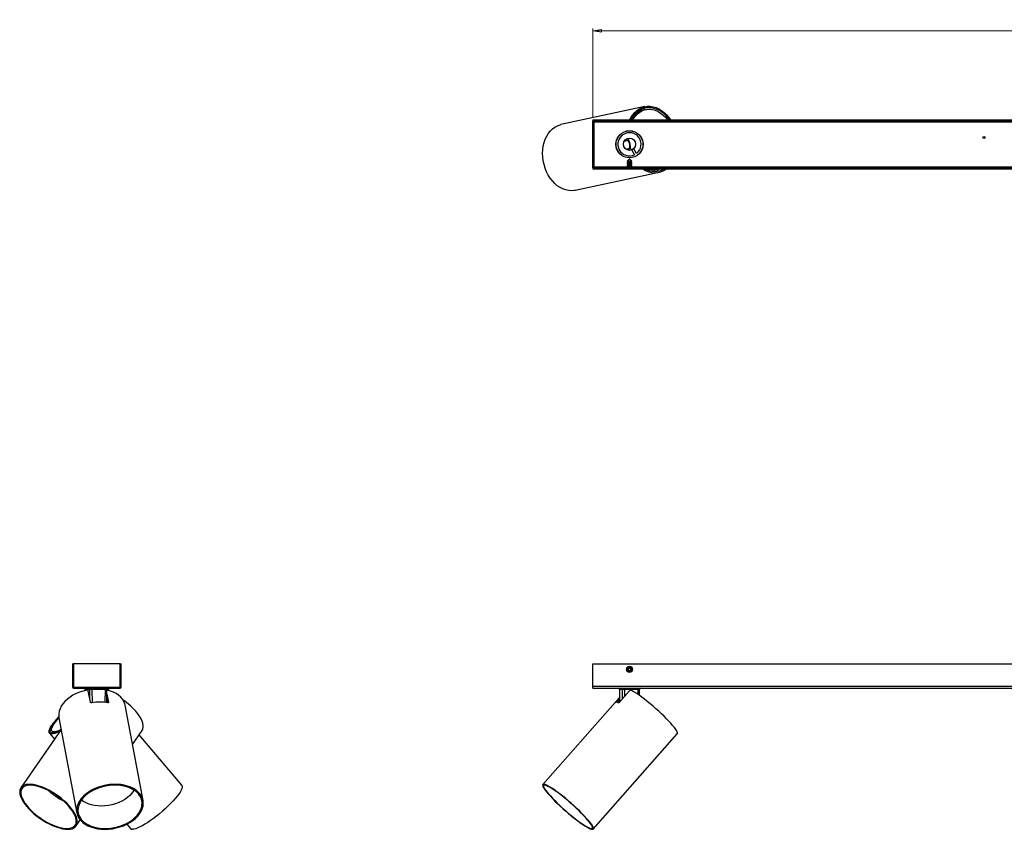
# Model space of a CAD drawing. Header units: millimetres. Extents: x 223 to 1014, y 381 to 728.
# Tile 1 of 2: x 223 to 626, y 397 to 728. Entities that reach past the tile are written whole.
import ezdxf

# ---------------------------------------------------------------- set-up
doc = ezdxf.new("R2010")
doc.units = ezdxf.units.MM
doc.linetypes.add('CENTERX2', pattern=[20.32, 12.7, -2.54, 2.54, -2.54])
doc.styles.add('SLDTEXTSTYLE0', font='TXT', dxfattribs={"width": 0.75})
doc.dimstyles.new('SLDDIMSTYLE3', dxfattribs={"dimtxt": 3.5, "dimasz": 3.556, "dimexe": 0, "dimexo": 0.0625, "dimgap": 0.875, "dimtad": 1, "dimdec": 0, "dimlfac": 2, "dimrnd": 1e-09, "dimzin": 12, "dimdsep": 46, "dimtxsty": 'SLDTEXTSTYLE0', "dimblk1": 'CLOSED', "dimblk2": 'CLOSED', "dimsah": 1, "dimcen": 0.09, "dimadec": 0, "dimazin": 3, "dimtfac": 1, "dimtdec": 0, "dimtofl": 0, "dimtmove": 0, "dimatfit": 3, "dimldrblk": 'CLOSED', "dimfxl": 0, "dimfrac": 2, "dimtolj": 1, "dimtzin": 12, "dimarcsym": 0})

# ---------------------------------------------------------------- blocks, each defined once
blk = doc.blocks.new('_Closed')
at = {"color": 0, "linetype": 'ByBlock', "lineweight": -2}
for p, q in [((-1, 0.166667), (0, 0)), ((-1, 0.166667), (-1, -0.166667)), ((0, 0), (-1, -0.166667)), ((0, 0), (-1, 0))]:
    blk.add_line(p, q, dxfattribs=at)
blk = doc.blocks.new('_D_3')
at = {"color": 7, "linetype": 'Continuous', "lineweight": 0}
for p, q in [((457.49, 688.17), (457.49, 724.59)), ((457.49, 723.59), (807.49, 723.59)), ((807.49, 688.17), (807.49, 724.59))]:
    blk.add_line(p, q, dxfattribs=at)
at = {"color": 7, "linetype": 'Continuous', "lineweight": 18, "xscale": 3.556, "yscale": 3.556, "rotation": 180.0000000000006}
blk.add_blockref('_Closed', (457.49, 723.59, 43.8), dxfattribs=at)
at = {"color": 7, "linetype": 'Continuous', "lineweight": 18, "xscale": 3.556, "yscale": 3.556}
blk.add_blockref('_Closed', (807.49, 723.59, 43.8), dxfattribs=at)
at = {"color": 7, "linetype": 'Continuous', "lineweight": 18, "insert": (629.26, 728.11), "char_height": 3.5, "attachment_point": 1, "style": 'SLDTEXTSTYLE0'}
blk.add_mtext('700', dxfattribs=at)

msp = doc.modelspace()

# ---------------------------------------------------------------- linework, layer by layer
at = {"color": 7, "linetype": 'Continuous', "lineweight": 25}
for p, q in [((478.8, 692.589), (444.448, 685.23)), ((477.079, 691.448), (477.207, 690.852)), ((479.061, 691.366), (478.407, 691.226)), ((478.65, 691.278), (478.495, 692)), ((457.487, 687.174), (457.487, 686.774)), ((457.487, 687.174), (807.487, 687.174)), ((457.987, 686.774), (457.487, 686.774)), ((457.487, 667.574), (457.487, 686.774)), ((457.487, 686.774), (807.487, 686.774)), ((457.987, 667.574), (457.987, 686.774)), ((475.635, 681.684), (475.702, 681.698)), ((476.258, 681.178), (476.317, 681.191)), ((476.699, 680.788), (476.722, 680.684)), ((467.024, 677.813), (467.002, 678.022)), ((467.7, 679.984), (467.767, 679.998)), ((470.844, 678.612), (471.826, 678.822)), ((476.791, 680.677), (476.815, 680.568)), ((467.83, 674.155), (467.765, 674.354)), ((469.338, 672.665), (469.271, 672.65)), ((472.559, 675.4), (471.577, 675.19)), ((474.242, 675.256), (473.388, 674.736)), ((473.388, 674.736), (474.519, 672.881)), ((475.373, 673.402), (474.242, 675.256)), ((477.273, 674.365), (477.206, 674.35)), ((477.626, 675.079), (477.567, 675.067)), ((477.788, 675.708), (477.81, 675.604)), ((477.825, 675.851), (477.849, 675.742)), ((471.682, 670.174), (471.487, 670.038)), ((471.487, 670.038), (471.487, 669.99)), ((472.449, 670.038), (471.487, 670.038)), ((471.487, 669.99), (471.682, 669.853)), ((472.449, 669.99), (471.487, 669.99)), ((471.682, 669.853), (471.487, 669.717)), ((471.487, 669.717), (471.487, 669.669)), ((472.449, 669.717), (471.487, 669.717)), ((471.487, 669.669), (471.682, 669.533)), ((472.449, 669.669), (471.487, 669.669)), ((471.682, 669.533), (471.487, 669.396)), ((471.487, 669.396), (471.487, 669.348)), ((472.449, 669.396), (471.487, 669.396)), ((471.487, 669.348), (471.682, 669.212)), ((472.449, 669.348), (471.487, 669.348)), ((471.682, 669.212), (471.487, 669.075)), ((471.487, 669.075), (471.487, 669.028)), ((472.449, 669.075), (471.487, 669.075)), ((471.487, 669.028), (471.682, 668.891)), ((472.449, 669.028), (471.487, 669.028)), ((471.682, 668.891), (471.487, 668.754)), ((471.487, 668.754), (471.487, 668.707)), ((472.449, 668.754), (471.487, 668.754)), ((471.487, 668.707), (471.682, 668.57)), ((472.449, 668.707), (471.487, 668.707)), ((472.487, 671.174), (471.567, 670.255)), ((471.567, 670.255), (471.682, 670.174)), ((473.406, 670.255), (471.567, 670.255)), ((472.457, 670.174), (471.682, 670.174)), ((472.457, 669.853), (471.682, 669.853)), ((472.457, 669.533), (471.682, 669.533)), ((472.457, 669.212), (471.682, 669.212)), ((472.457, 668.891), (471.682, 668.891)), ((473.487, 670.038), (472.449, 670.038)), ((473.487, 669.99), (472.449, 669.99)), ((473.487, 669.717), (472.449, 669.717)), ((473.487, 669.669), (472.449, 669.669)), ((473.487, 669.396), (472.449, 669.396)), ((473.487, 669.348), (472.449, 669.348)), ((473.487, 669.075), (472.449, 669.075)), ((473.487, 669.028), (472.449, 669.028)), ((473.487, 668.754), (472.449, 668.754)), ((473.487, 668.707), (472.449, 668.707)), ((473.292, 670.174), (472.457, 670.174)), ((473.292, 669.853), (472.457, 669.853)), ((473.292, 669.533), (472.457, 669.533)), ((473.292, 669.212), (472.457, 669.212)), ((473.292, 668.891), (472.457, 668.891)), ((473.406, 670.255), (472.487, 671.174)), ((473.292, 670.174), (473.406, 670.255)), ((473.487, 670.038), (473.292, 670.174)), ((473.292, 669.853), (473.487, 669.99)), ((473.487, 669.717), (473.292, 669.853)), ((473.292, 669.533), (473.487, 669.669)), ((473.487, 669.396), (473.292, 669.533)), ((473.292, 669.212), (473.487, 669.348)), ((473.487, 669.075), (473.292, 669.212)), ((473.292, 668.891), (473.487, 669.028)), ((473.487, 668.754), (473.292, 668.891)), ((473.292, 668.57), (473.487, 668.707)), ((473.487, 669.99), (473.487, 670.038)), ((473.487, 669.669), (473.487, 669.717)), ((473.487, 669.348), (473.487, 669.396)), ((473.487, 669.028), (473.487, 669.075)), ((473.487, 668.707), (473.487, 668.754)), ((450.208, 658.34), (484.56, 665.699)), ((457.987, 667.574), (457.487, 667.574)), ((457.487, 667.574), (457.487, 667.174)), ((457.487, 667.574), (807.487, 667.574)), ((457.487, 667.174), (807.487, 667.174)), ((471.682, 668.57), (471.487, 668.434)), ((471.487, 668.434), (471.487, 668.386)), ((472.449, 668.434), (471.487, 668.434)), ((471.487, 668.386), (471.682, 668.249)), ((472.449, 668.386), (471.487, 668.386)), ((471.682, 668.249), (471.487, 668.113)), ((471.487, 668.113), (471.487, 668.065)), ((472.449, 668.113), (471.487, 668.113)), ((471.487, 668.065), (471.682, 667.929)), ((472.449, 668.065), (471.487, 668.065)), ((471.682, 667.929), (471.487, 667.792)), ((471.487, 667.792), (471.487, 667.744)), ((472.449, 667.792), (471.487, 667.792)), ((471.487, 667.744), (471.682, 667.608)), ((472.449, 667.744), (471.487, 667.744)), ((471.682, 667.608), (471.634, 667.574)), ((472.457, 668.57), (471.682, 668.57)), ((472.457, 668.249), (471.682, 668.249)), ((472.457, 667.929), (471.682, 667.929)), ((472.457, 667.608), (471.682, 667.608)), ((473.487, 668.434), (472.449, 668.434)), ((473.487, 668.386), (472.449, 668.386)), ((473.487, 668.113), (472.449, 668.113)), ((473.487, 668.065), (472.449, 668.065)), ((473.487, 667.792), (472.449, 667.792)), ((473.487, 667.744), (472.449, 667.744)), ((473.292, 668.57), (472.457, 668.57)), ((473.292, 668.249), (472.457, 668.249)), ((473.292, 667.929), (472.457, 667.929)), ((473.292, 667.608), (472.457, 667.608)), ((473.487, 668.434), (473.292, 668.57)), ((473.292, 668.249), (473.487, 668.386)), ((473.487, 668.113), (473.292, 668.249)), ((473.292, 667.929), (473.487, 668.065)), ((473.487, 667.792), (473.292, 667.929)), ((473.292, 667.608), (473.487, 667.744)), ((473.339, 667.574), (473.292, 667.608)), ((473.487, 668.386), (473.487, 668.434)), ((473.487, 668.065), (473.487, 668.113)), ((473.487, 667.744), (473.487, 667.792)), ((482.396, 666.63), (482.523, 666.034)), ((483.644, 666.781), (484.298, 666.921)), ((484.041, 666.111), (483.886, 666.833)), ((244.592, 464.552), (244.992, 464.552)), ((244.592, 464.552), (244.592, 455.352)), ((244.992, 464.552), (244.992, 455.452)), ((264.192, 464.552), (244.992, 464.552)), ((244.992, 464.552), (244.992, 455.352)), ((264.192, 455.452), (264.192, 464.552)), ((264.192, 455.352), (264.192, 464.552)), ((264.192, 464.552), (264.592, 464.552)), ((264.592, 455.352), (264.592, 464.552)), ((457.487, 464.552), (807.487, 464.552)), ((457.487, 455.352), (457.487, 464.552)), ((472.18, 462.791), (471.91, 462.281)), ((472.217, 461.792), (471.91, 462.281)), ((472.18, 462.791), (472.756, 462.813)), ((472.217, 461.792), (472.794, 461.813)), ((472.756, 462.813), (473.064, 462.324)), ((472.794, 461.813), (473.064, 462.324)), ((244.592, 455.352), (244.992, 455.352)), ((264.192, 455.352), (264.592, 455.352)), ((457.487, 454.552), (457.487, 455.352)), ((457.487, 455.352), (807.487, 455.352)), ((245.392, 454.952), (245.392, 454.552)), ((245.392, 454.952), (263.792, 454.952)), ((245.392, 454.552), (263.792, 454.552)), ((245.492, 454.952), (263.692, 454.952)), ((249.864, 454.058), (249.869, 453.652)), ((250.489, 454.057), (250.491, 453.794)), ((251.688, 454.057), (250.505, 454.057)), ((251.961, 448.882), (251.085, 453.527)), ((258.102, 454.057), (252.579, 454.057)), ((258.639, 448.641), (258.695, 454.057)), ((258.668, 451.428), (259.193, 448.645)), ((258.675, 452.165), (259.294, 448.882)), ((258.814, 453.797), (258.692, 453.808)), ((259.315, 453.67), (259.319, 454.058)), ((263.792, 454.552), (263.792, 454.952)), ((457.487, 454.552), (807.487, 454.552)), ((468.384, 454.057), (468.437, 448.883)), ((469.583, 454.057), (468.4, 454.057)), ((472.526, 453.527), (468.436, 448.882)), ((475.997, 454.057), (470.474, 454.057)), ((476.565, 451.614), (476.59, 454.057)), ((273.493, 408.581), (266.134, 447.595)), ((466.616, 448.745), (437.008, 415.119)), ((466.865, 448.882), (468.419, 450.647)), ((467.449, 448.768), (468.427, 449.878)), ((239.111, 442.498), (246.469, 403.484)), ((240.015, 437.703), (223.516, 413.856)), ((235.244, 436.145), (237.279, 433.749)), ((236.196, 436.954), (236.828, 436.211)), ((269.168, 431.508), (273.123, 437.223)), ((289.341, 414.934), (271.904, 435.462)), ((457.648, 396.946), (492, 435.96)), ((246.132, 398.209), (247.822, 400.653)), ((266.86, 398.922), (268.381, 397.131))]:
    msp.add_line(p, q, dxfattribs=at)
at = {"color": 7, "linetype": 'CENTERX2'}
for p, q in [((457.487, 686.846), (807.487, 686.846)), ((807.487, 667.503), (457.487, 667.503))]:
    msp.add_line(p, q, dxfattribs=at)
at = {"color": 8, "linetype": 'Continuous', "lineweight": 25}
for p, q in [((457.987, 686.374), (806.987, 686.374)), ((457.987, 667.974), (471.616, 667.974)), ((473.357, 667.974), (791.616, 667.974)), ((250.489, 454.057), (250.038, 454.057)), ((250.038, 454.057), (250.042, 453.694)), ((250.505, 454.057), (250.508, 453.797)), ((251.714, 450.189), (251.688, 454.057)), ((252.579, 454.057), (252.615, 448.611)), ((258.047, 448.724), (258.102, 454.057)), ((259.049, 454.057), (258.695, 454.057)), ((259.045, 453.74), (259.049, 454.057)), ((468.4, 454.057), (468.454, 448.902)), ((469.609, 450.214), (469.583, 454.057)), ((470.474, 454.057), (470.493, 451.218)), ((475.976, 452.027), (475.997, 454.057)), ((259.25, 448.693), (259.294, 448.882)), ((466.865, 448.882), (466.892, 448.858))]:
    msp.add_line(p, q, dxfattribs=at)
at = {"color": 7, "linetype": 'Continuous', "lineweight": 25, "flags": 128}
for points in [[(472.595, 687.174), (473.092, 688.14), (473.809, 689.235), (474.626, 690.202), (475.533, 691.028), (476.519, 691.701), (477.571, 692.215), (478.675, 692.561), (479.817, 692.736), (480.984, 692.737), (482.159, 692.564), (483.328, 692.22), (484.476, 691.709), (485.589, 691.037), (486.651, 690.214), (487.65, 689.249), (488.572, 688.155), (489.262, 687.174)], [(473.065, 687.174), (473.597, 688.135), (474.346, 689.192), (475.195, 690.11), (476.134, 690.877), (477.148, 691.483), (478.225, 691.92), (479.35, 692.181), (480.506, 692.263), (481.679, 692.164), (482.851, 691.887), (484.008, 691.434), (485.132, 690.813), (486.209, 690.031), (487.224, 689.1), (488.163, 688.032), (488.792, 687.174)], [(473.79, 687.174), (474.029, 687.584), (474.753, 688.613), (475.578, 689.503), (476.491, 690.244), (477.481, 690.822), (478.531, 691.231), (479.627, 691.463), (480.754, 691.516), (481.893, 691.39), (483.03, 691.085), (484.147, 690.606), (485.228, 689.96), (486.257, 689.157), (487.22, 688.208), (488.067, 687.174)], [(450.208, 658.34), (449.922, 658.284), (448.757, 658.172), (447.574, 658.238), (446.387, 658.48), (445.213, 658.895), (444.066, 659.478), (442.962, 660.222), (441.915, 661.117), (440.938, 662.151), (440.045, 663.31), (439.246, 664.58), (438.553, 665.943), (437.974, 667.383), (437.518, 668.881), (437.189, 670.416), (436.992, 671.969), (436.93, 673.519), (437.004, 675.047), (437.212, 676.533), (437.552, 677.956), (438.02, 679.299), (438.609, 680.544), (439.311, 681.675), (440.118, 682.677), (441.019, 683.537), (442.003, 684.244), (443.055, 684.788), (444.164, 685.163), (444.448, 685.23)], [(470.494, 678.684), (470.624, 678.623), (470.844, 678.612)], [(472.735, 677.228), (472.468, 678.157), (472.094, 679.001)], [(472.877, 675.347), (472.873, 676.27), (472.735, 677.228)], [(471.577, 675.19), (471.381, 675.089), (471.287, 674.981)], [(473.258, 674.796), (473.159, 675.055), (472.99, 675.268), (472.779, 675.389), (472.559, 675.4), (472.362, 675.3), (472.219, 675.103), (472.152, 674.839), (472.151, 674.697)], [(250.502, 453.797), (248.998, 453.42), (247.54, 452.936), (246.147, 452.351), (244.837, 451.673), (243.626, 450.911), (242.531, 450.073), (241.564, 449.171), (240.738, 448.217), (240.065, 447.222), (239.551, 446.199), (239.205, 445.161), (239.03, 444.122), (239.029, 443.095), (239.111, 442.498)], [(266.134, 447.595), (265.981, 448.217), (265.6, 449.171), (265.053, 450.073), (264.347, 450.911), (263.491, 451.673), (262.496, 452.351), (261.375, 452.936), (260.142, 453.42), (258.814, 453.797)], [(259.369, 454.552), (259.307, 454.543), (259.248, 454.515), (259.192, 454.469), (259.144, 454.407), (259.104, 454.332), (259.075, 454.247), (259.056, 454.154), (259.049, 454.057)], [(492, 435.96), (492.062, 436.08), (492.06, 436.37), (491.925, 436.771), (491.659, 437.277), (491.265, 437.883), (490.75, 438.581), (490.118, 439.361), (489.378, 440.214), (488.54, 441.128), (487.614, 442.093), (486.613, 443.095), (485.548, 444.122), (484.435, 445.161), (483.285, 446.199), (482.116, 447.222), (480.941, 448.217), (479.775, 449.171), (478.633, 450.073), (477.531, 450.911), (476.481, 451.673), (475.498, 452.351), (474.594, 452.936), (473.781, 453.42), (473.068, 453.797)], [(273.123, 437.223), (273.159, 437.277), (273.451, 437.883), (273.593, 438.581), (273.586, 439.361), (273.428, 440.214), (273.121, 441.128), (272.67, 442.093), (272.081, 443.095), (271.36, 444.122), (270.517, 445.161), (269.563, 446.199), (268.51, 447.222), (267.372, 448.217), (266.163, 449.171), (265.193, 449.871)], [(467.909, 448.599), (467.617, 448.713), (467.359, 448.794), (467.134, 448.843), (466.945, 448.86), (466.791, 448.843), (466.673, 448.794), (466.616, 448.745)], [(239.539, 437.015), (239.051, 436.771), (238.154, 436.37), (237.355, 436.08), (236.662, 435.904), (236.085, 435.845), (235.632, 435.904), (235.307, 436.08), (235.115, 436.37), (235.059, 436.771), (235.139, 437.277), (235.355, 437.883), (235.702, 438.581), (236.178, 439.361), (236.776, 440.214), (237.488, 441.128), (238.306, 442.093), (239.047, 442.913)], [(239.728, 437.289), (239.429, 437.138), (238.522, 436.723), (237.713, 436.423), (237.015, 436.241), (236.436, 436.18), (235.985, 436.241), (235.668, 436.423), (235.489, 436.723), (235.45, 437.138), (235.553, 437.661), (235.795, 438.286), (236.174, 439.004), (236.685, 439.805), (237.319, 440.678), (238.069, 441.611), (238.924, 442.591), (239.069, 442.75)], [(240.012, 437.7), (239.434, 437.417), (238.591, 437.06), (237.852, 436.818), (237.228, 436.697), (236.727, 436.697), (236.357, 436.818), (236.124, 437.06), (236.03, 437.417), (236.077, 437.886), (236.265, 438.459), (236.59, 439.127), (237.049, 439.882), (237.633, 440.712), (238.336, 441.605), (239.109, 442.507)], [(242.674, 396.832), (243.626, 396.892), (244.464, 397.071), (245.175, 397.367), (245.752, 397.776), (246.186, 398.292), (246.473, 398.91), (246.607, 399.62), (246.587, 400.414), (246.415, 401.281), (246.091, 402.21), (245.62, 403.189), (245.009, 404.205), (244.265, 405.245), (243.397, 406.295), (242.418, 407.342), (241.34, 408.372), (240.177, 409.371), (238.945, 410.326), (237.658, 411.226), (236.335, 412.058), (234.991, 412.811), (233.646, 413.476), (232.316, 414.044), (231.019, 414.508), (229.771, 414.861), (228.589, 415.099), (227.489, 415.218), (226.484, 415.218), (225.588, 415.099), (224.812, 414.861), (224.167, 414.508), (223.66, 414.044), (223.3, 413.476), (223.089, 412.811), (223.031, 412.058), (223.128, 411.226), (223.376, 410.326), (223.774, 409.371), (224.316, 408.372), (224.995, 407.342), (225.802, 406.295), (226.727, 405.245), (227.757, 404.205), (228.879, 403.189), (230.079, 402.21), (231.341, 401.281), (232.648, 400.414), (233.983, 399.62), (235.33, 398.91), (236.67, 398.292), (237.986, 397.776), (239.26, 397.367), (240.477, 397.071), (241.62, 396.892), (242.674, 396.832)], [(242.389, 397.166), (243.322, 397.226), (244.141, 397.405), (244.833, 397.701), (245.391, 398.109), (245.805, 398.625), (246.071, 399.24), (246.184, 399.948), (246.144, 400.738), (245.951, 401.599), (245.608, 402.521), (245.119, 403.49), (244.49, 404.493), (243.731, 405.517), (242.851, 406.548), (241.863, 407.572), (240.779, 408.575), (239.615, 409.544), (238.386, 410.466), (237.11, 411.327), (235.802, 412.117), (234.481, 412.825), (233.164, 413.44), (231.87, 413.956), (230.616, 414.364), (229.419, 414.66), (228.295, 414.839), (227.259, 414.899), (226.326, 414.839), (225.507, 414.66), (224.815, 414.364), (224.257, 413.956), (223.843, 413.44), (223.577, 412.825), (223.464, 412.117), (223.504, 411.327), (223.697, 410.466), (224.04, 409.544), (224.529, 408.575), (225.158, 407.572), (225.917, 406.548), (226.797, 405.517), (227.785, 404.493), (228.869, 403.49), (230.033, 402.521), (231.261, 401.599), (232.538, 400.738), (233.846, 399.948), (235.167, 399.24), (236.484, 398.625), (237.778, 398.109), (239.032, 397.701), (240.229, 397.405), (241.353, 397.226), (242.389, 397.166)], [(257.841, 396.832), (259.387, 396.892), (260.942, 397.071), (262.483, 397.367), (263.993, 397.776), (265.449, 398.292), (266.835, 398.91), (268.131, 399.62), (269.321, 400.414), (270.389, 401.281), (271.322, 402.21), (272.107, 403.189), (272.733, 404.205), (273.194, 405.245), (273.482, 406.295), (273.594, 407.342), (273.528, 408.372), (273.286, 409.371), (272.871, 410.326), (272.288, 411.226), (271.544, 412.058), (270.649, 412.811), (269.615, 413.476), (268.456, 414.044), (267.186, 414.508), (265.823, 414.861), (264.383, 415.099), (262.885, 415.218), (261.35, 415.218), (259.797, 415.099), (258.247, 414.861), (256.719, 414.508), (255.233, 414.044), (253.81, 413.476), (252.467, 412.811), (251.222, 412.058), (250.091, 411.226), (249.089, 410.326), (248.229, 409.371), (247.522, 408.372), (246.978, 407.342), (246.603, 406.295), (246.402, 405.245), (246.379, 404.205), (246.533, 403.189), (246.862, 402.21), (247.362, 401.281), (248.027, 400.414), (248.848, 399.62), (249.813, 398.91), (250.912, 398.292), (252.128, 397.776), (253.447, 397.367), (254.851, 397.071), (256.322, 396.892), (257.841, 396.832)], [(257.919, 397.166), (259.437, 397.226), (260.962, 397.405), (262.474, 397.701), (263.953, 398.109), (265.377, 398.625), (266.729, 399.24), (267.99, 399.948), (269.142, 400.738), (270.17, 401.599), (271.061, 402.521), (271.801, 403.49), (272.382, 404.493), (272.795, 405.517), (273.035, 406.548), (273.098, 407.572), (272.984, 408.575), (272.694, 409.544), (272.233, 410.466), (271.605, 411.327), (270.82, 412.117), (269.889, 412.825), (268.824, 413.44), (267.639, 413.956), (266.35, 414.364), (264.976, 414.66), (263.534, 414.839), (262.044, 414.899), (260.525, 414.839), (259, 414.66), (257.488, 414.364), (256.009, 413.956), (254.585, 413.44), (253.233, 412.825), (251.973, 412.117), (250.82, 411.327), (249.792, 410.466), (248.901, 409.544), (248.161, 408.575), (247.58, 407.572), (247.167, 406.548), (246.927, 405.517), (246.864, 404.493), (246.978, 403.49), (247.268, 402.521), (247.73, 401.599), (248.357, 400.738), (249.142, 399.948), (250.073, 399.24), (251.138, 398.625), (252.323, 398.109), (253.612, 397.701), (254.986, 397.405), (256.428, 397.226), (257.919, 397.166)], [(289.341, 414.934), (289.395, 414.861), (289.516, 414.508), (289.498, 414.044), (289.342, 413.476), (289.049, 412.811), (288.623, 412.058), (288.07, 411.226), (287.397, 410.326), (286.613, 409.371), (285.727, 408.372), (284.752, 407.342), (283.7, 406.295), (282.585, 405.245), (281.422, 404.205), (280.225, 403.189), (279.011, 402.21), (277.794, 401.281), (276.591, 400.414), (275.418, 399.62), (274.29, 398.91), (273.221, 398.292), (272.226, 397.776), (271.318, 397.367), (270.508, 397.071), (269.806, 396.892), (269.223, 396.832)], [(457.319, 396.832), (457.583, 396.892), (457.712, 397.071), (457.706, 397.367), (457.565, 397.776), (457.29, 398.292), (456.886, 398.91), (456.357, 399.62), (455.71, 400.414), (454.954, 401.281), (454.098, 402.21), (453.155, 403.189), (452.135, 404.205), (451.053, 405.245), (449.922, 406.295), (448.757, 407.342), (447.574, 408.372), (446.387, 409.371), (445.213, 410.326), (444.066, 411.226), (442.962, 412.058), (441.915, 412.811), (440.938, 413.476), (440.045, 414.044), (439.246, 414.508), (438.553, 414.861), (437.974, 415.099), (437.518, 415.218), (437.189, 415.218), (436.992, 415.099), (436.93, 414.861), (437.004, 414.508), (437.212, 414.044), (437.552, 413.476), (438.02, 412.811), (438.609, 412.058), (439.311, 411.226), (440.118, 410.326), (441.019, 409.371), (442.003, 408.372), (443.055, 407.342), (444.164, 406.295), (445.314, 405.245), (446.49, 404.205), (447.676, 403.189), (448.859, 402.21), (450.021, 401.281), (451.148, 400.414), (452.226, 399.62), (453.24, 398.91), (454.176, 398.292), (455.023, 397.776), (455.77, 397.367), (456.407, 397.071), (456.926, 396.892), (457.319, 396.832)], [(456.956, 397.166), (457.213, 397.226), (457.337, 397.405), (457.325, 397.701), (457.178, 398.109), (456.897, 398.625), (456.488, 399.24), (455.954, 399.948), (455.304, 400.738), (454.546, 401.599), (453.69, 402.521), (452.748, 403.49), (451.733, 404.493), (450.659, 405.517), (449.539, 406.548), (448.39, 407.572), (447.226, 408.575), (446.063, 409.544), (444.918, 410.466), (443.805, 411.327), (442.74, 412.117), (441.737, 412.825), (440.809, 413.44), (439.97, 413.956), (439.23, 414.364), (438.6, 414.66), (438.088, 414.839), (437.7, 414.899), (437.443, 414.839), (437.32, 414.66), (437.332, 414.364), (437.479, 413.956), (437.759, 413.44), (438.169, 412.825), (438.702, 412.117), (439.353, 411.327), (440.111, 410.466), (440.966, 409.544), (441.908, 408.575), (442.923, 407.572), (443.998, 406.548), (445.117, 405.517), (446.267, 404.493), (447.431, 403.49), (448.593, 402.521), (449.738, 401.599), (450.851, 400.738), (451.916, 399.948), (452.92, 399.24), (453.847, 398.625), (454.686, 398.109), (455.426, 397.701), (456.056, 397.405), (456.569, 397.226), (456.956, 397.166)], [(269.825, 412.867), (269.619, 412.522), (268.937, 411.583), (268.106, 410.689), (267.138, 409.851), (266.046, 409.081), (264.846, 408.391), (263.556, 407.789), (262.191, 407.285), (260.773, 406.886), (259.321, 406.596), (257.855, 406.421), (256.395, 406.362)], [(256.395, 406.362), (254.963, 406.421), (253.579, 406.596), (252.261, 406.886), (251.029, 407.285), (249.899, 407.789), (248.888, 408.391), (248.324, 408.811)]]:
    msp.add_lwpolyline(points, dxfattribs=at)
at = {"color": 7, "linetype": 'Continuous', "lineweight": 25}
for centre, radius in [((472.487, 677.174), 5.55), ((472.487, 677.174), 5.5), ((472.487, 677.174), 2.5), ((472.487, 462.302), 1.25), ((472.487, 462.302), 1), ((472.487, 462.302), 0.893), ((472.487, 462.302), 0.805)]:
    msp.add_circle(centre, radius, dxfattribs=at)
at = {"color": 7, "linetype": 'Continuous'}
msp.add_circle((617.487, 679.924), 0.41, dxfattribs=at)
at = {"color": 7, "linetype": 'Continuous', "lineweight": 25}
for centre, radius, start, end in [((480.272, 683.483), 7.965, 103.5414, 152.38931), ((472.487, 677.174), 4.75, 307.4201, 295.33544), ((471.787, 679.466), 0.645, 195.22866, 273.41122), ((471.577, 679.448), 0.673, 291.64153, 18.34272), ((468.605, 676.376), 4.07, 11.63294, 37.0671), ((468.618, 676.312), 4.07, 347.11489, 12.54905), ((482.8, 673.778), 8.234, 233.32891, 306.67109), ((482.8, 673.883), 7.848, 238.749, 301.251), ((482.164, 674.098), 7.465, 248.04051, 281.43033), ((482.8, 673.978), 7.21, 250.66836, 289.33164), ((245.392, 455.352), 0.8, 180, 270), ((245.492, 455.452), 0.5, 180, 270), ((245.392, 455.352), 0.4, 180, 270), ((263.692, 455.452), 0.5, 270, 0), ((263.792, 455.352), 0.4, 270, 0), ((263.792, 455.352), 0.8, 270, 0), ((249.364, 454.052), 0.5, 1.12863, 90), ((249.588, 454.105), 0.453, 353.92403, 81.62952), ((249.989, 454.052), 0.5, 1.06257, 90), ((250.011, 454.058), 0.494, 359.85705, 89.35763), ((251.194, 454.058), 0.494, 359.85705, 89.35763), ((253.247, 454.174), 0.679, 146.16216, 189.97556), ((258.771, 454.174), 0.679, 146.16216, 189.97556), ((259.195, 454.052), 0.5, 90, 179.92409), ((259.819, 454.052), 0.5, 90, 179.77264), ((467.884, 454.052), 0.5, 1.06257, 90), ((467.906, 454.058), 0.494, 359.85705, 89.35763), ((469.089, 454.058), 0.494, 359.85705, 89.35763), ((471.142, 454.174), 0.679, 146.16216, 189.97556), ((476.666, 454.174), 0.679, 146.16216, 189.97556), ((477.09, 454.052), 0.5, 90, 179.92409), ((255.718, 429.392), 19.468, 80.60532, 99.39468), ((253.964, 433.698), 28.424, 227.9127, 242.7336), ((269.101, 397.821), 0.997, 223.77748, 277.04543)]:
    msp.add_arc(centre, radius, start, end, dxfattribs=at)
at = {"color": 8, "linetype": 'Continuous', "lineweight": 25}
for centre, major_axis, ratio, start_param, end_param in [((250.614, 454.052), (0.75, -0.006), 0.0007455, 3.1426766, 3.8361975), ((251.239, 454.052), (0.75, -0.005), 0.0044685, 3.142294, 3.3526941), ((257.945, 454.052), (0.75, 0.005), 0.0044685, 6.2823205, 7.642804), ((258.569, 454.052), (0.75, 0.006), 0.0007455, 6.2818606, 7.1593006), ((469.134, 454.052), (0.75, -0.005), 0.0044685, 3.142294, 3.3526941), ((475.84, 454.052), (0.75, 0.005), 0.0044685, 6.2823205, 7.642804)]:
    msp.add_ellipse(centre, major_axis=major_axis, ratio=ratio, start_param=start_param, end_param=end_param, dxfattribs=at)
at = {"color": 7, "linetype": 'Continuous', "lineweight": 25}
for centre in [(252.422, 454.052), (470.317, 454.052)]:
    msp.add_ellipse(centre, major_axis=(0.75, -0.003), ratio=0.0069061, start_param=1.3599187, end_param=2.9306388, dxfattribs=at)
for points, knots in [([(251.085, 453.527), (251.072, 453.566), (251.046, 453.645), (250.942, 453.738), (250.804, 453.798), (250.65, 453.819), (250.548, 453.804), (250.502, 453.797)], [0, 0, 0, 0, 0.2036816, 0.4072558, 0.6138972, 0.8280731, 1, 1, 1, 1]), ([(473.068, 453.797), (473.039, 453.805), (472.979, 453.821), (472.853, 453.783), (472.717, 453.705), (472.604, 453.612), (472.546, 453.549), (472.526, 453.527)], [0, 0, 0, 0, 0.2275837, 0.4554043, 0.6765559, 0.888193, 1, 1, 1, 1]), ([(252.54, 448.599), (252.481, 448.594), (252.362, 448.583), (252.193, 448.623), (252.06, 448.701), (251.984, 448.795), (251.967, 448.859), (251.961, 448.882)], [0, 0, 0, 0, 0.2233625, 0.4467857, 0.6679299, 0.8821371, 1, 1, 1, 1]), ([(259.294, 448.882), (259.297, 448.843), (259.303, 448.763), (259.247, 448.67), (259.15, 448.608), (259.026, 448.584), (258.935, 448.594), (258.896, 448.599)], [0, 0, 0, 0, 0.20542247, 0.41071389, 0.61967129, 0.83597067, 1, 1, 1, 1]), ([(466.658, 448.669), (466.672, 448.681), (466.712, 448.717), (466.788, 448.795), (466.845, 448.86), (466.865, 448.882)], [0, 0, 0, 0, 0.2498002, 0.7337287, 1, 1, 1, 1]), ([(468.436, 448.882), (468.398, 448.843), (468.322, 448.763), (468.193, 448.67), (468.07, 448.608), (467.97, 448.584), (467.927, 448.594), (467.909, 448.599)], [0, 0, 0, 0, 0.20542247, 0.41071389, 0.61967129, 0.83597067, 1, 1, 1, 1])]:
    msp.add_open_spline(points, degree=3, knots=knots, dxfattribs=at)

# ---------------------------------------------------------------- dimensions: what is measured, and where the dimension line sits
at = {"color": 7, "linetype": 'Continuous', "lineweight": 18}
dim = msp.add_linear_dim(base=(807.487, 723.594), p1=(457.487, 687.174), p2=(807.487, 687.174), angle=0, dimstyle='SLDDIMSTYLE3', dxfattribs=at)
dim.commit()
dim.dimension.update_dxf_attribs({"geometry": '_D_3', "text_midpoint": (633.135, 723.594), "dimtype": 160})

doc.saveas('drawing.dxf')
